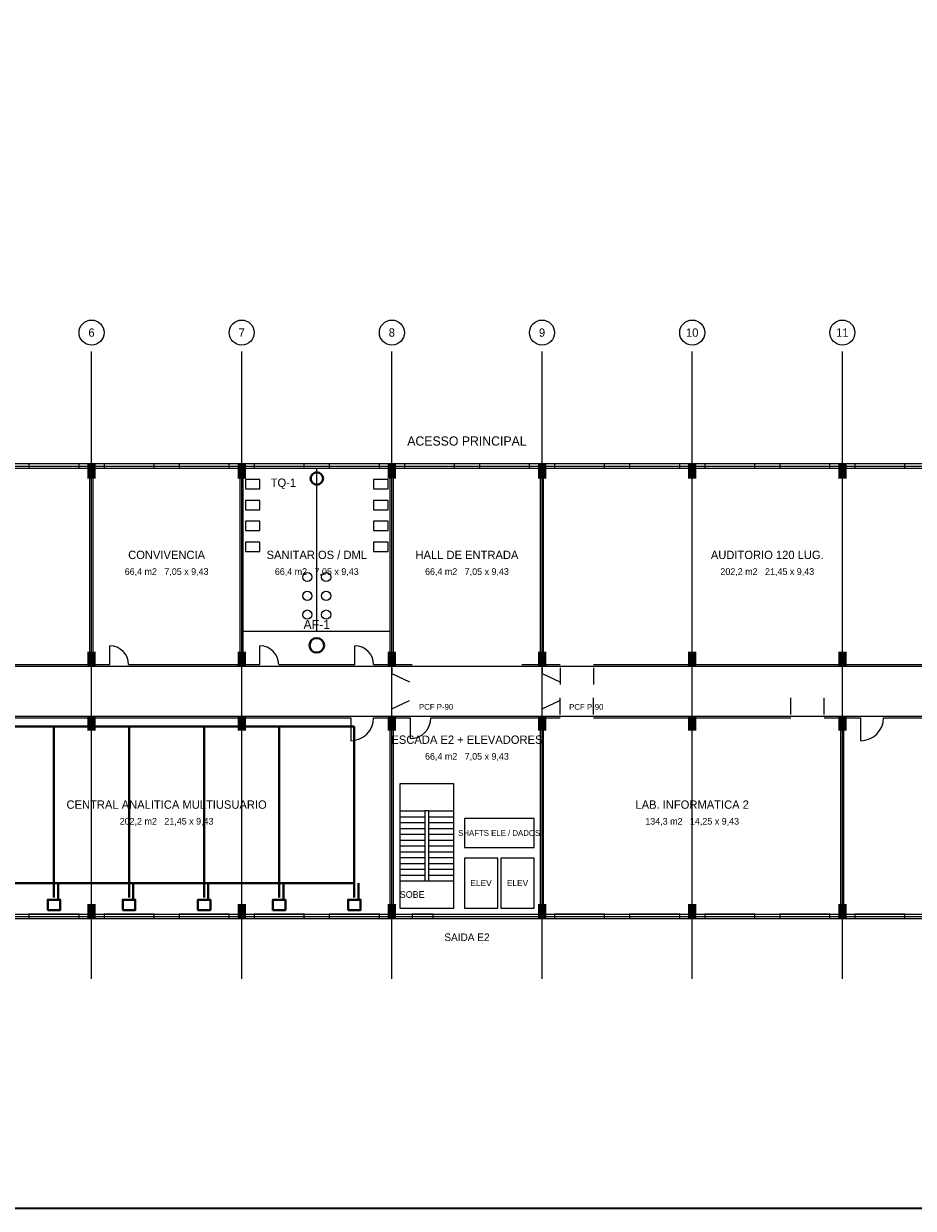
# Model space of a CAD drawing. Header units: metres. Extents: x -12 to 152, y -66 to 49.
# Tile 2 of 6: x 33 to 75, y -66 to -9. Entities that reach past the tile are written whole.
import ezdxf
from ezdxf.enums import TextEntityAlignment as Align

# ---------------------------------------------------------------- set-up
doc = ezdxf.new("R2010")
doc.units = ezdxf.units.M
for name, color, linetype, lineweight, true_color in [('BASE', 9, 'Continuous', 13, 0xa8a8a8), ('EIXO', 8, 'Continuous', 13, 0x6a6a6a), ('HID_AF', 5, 'Continuous', 40, 0x1d4ed8), ('HID_EL', 6, 'Continuous', 40, 0xa21caf), ('HID_ES', 30, 'Continuous', 40, 0xc2570a)]:
    doc.layers.add(name, color=color, linetype=linetype, lineweight=lineweight, true_color=true_color)
doc.layers.add('FOLHA', color=7, linetype='Continuous', lineweight=35)

msp = doc.modelspace()

# ---------------------------------------------------------------- hatches: boundary and pattern name
at = {"layer": 'BASE'}
for points in [[(35.8, -31), (36.2, -31), (36.2, -30.3), (35.8, -30.3)], [(43, -31), (43.4, -31), (43.4, -30.3), (43, -30.3)], [(50.2, -31), (50.6, -31), (50.6, -30.3), (50.2, -30.3)], [(57.4, -31), (57.8, -31), (57.8, -30.3), (57.4, -30.3)], [(64.6, -31), (65, -31), (65, -30.3), (64.6, -30.3)], [(71.8, -31), (72.2, -31), (72.2, -30.3), (71.8, -30.3)], [(35.8, -40), (36.2, -40), (36.2, -39.3), (35.8, -39.3)], [(43, -40), (43.4, -40), (43.4, -39.3), (43, -39.3)], [(50.2, -40), (50.6, -40), (50.6, -39.3), (50.2, -39.3)], [(57.4, -40), (57.8, -40), (57.8, -39.3), (57.4, -39.3)], [(64.6, -40), (65, -40), (65, -39.3), (64.6, -39.3)], [(71.8, -40), (72.2, -40), (72.2, -39.3), (71.8, -39.3)], [(35.8, -43.1), (36.2, -43.1), (36.2, -42.4), (35.8, -42.4)], [(43, -43.1), (43.4, -43.1), (43.4, -42.4), (43, -42.4)], [(50.2, -43.1), (50.6, -43.1), (50.6, -42.4), (50.2, -42.4)], [(57.4, -43.1), (57.8, -43.1), (57.8, -42.4), (57.4, -42.4)], [(64.6, -43.1), (65, -43.1), (65, -42.4), (64.6, -42.4)], [(71.8, -43.1), (72.2, -43.1), (72.2, -42.4), (71.8, -42.4)], [(35.8, -52.1), (36.2, -52.1), (36.2, -51.4), (35.8, -51.4)], [(43, -52.1), (43.4, -52.1), (43.4, -51.4), (43, -51.4)], [(50.2, -52.1), (50.6, -52.1), (50.6, -51.4), (50.2, -51.4)], [(57.4, -52.1), (57.8, -52.1), (57.8, -51.4), (57.4, -51.4)], [(64.6, -52.1), (65, -52.1), (65, -51.4), (64.6, -51.4)], [(71.8, -52.1), (72.2, -52.1), (72.2, -51.4), (71.8, -51.4)]]:
    msp.add_hatch(color=7, dxfattribs=at).paths.add_polyline_path(points)

# ---------------------------------------------------------------- linework, layer by layer
for p, q in [((21.675, -30.5), (35.925, -30.5)), ((33, -30.4), (35.4, -30.4)), ((35.925, -39.925), (35.925, -30.5)), ((36.075, -39.925), (36.075, -30.5)), ((36.075, -30.5), (43.125, -30.5)), ((36.6, -30.4), (39, -30.4)), ((40.2, -30.4), (42.6, -30.4)), ((43.125, -39.925), (43.125, -30.5)), ((43.275, -39.925), (43.275, -30.5)), ((43.275, -30.5), (50.325, -30.5)), ((43.8, -30.4), (46.2, -30.4)), ((46.8, -38.325), (46.8, -30.5)), ((47.4, -30.4), (49.8, -30.4)), ((50.325, -39.925), (50.325, -30.5)), ((50.475, -39.925), (50.475, -30.5)), ((50.475, -30.5), (57.525, -30.5)), ((51, -30.4), (53.4, -30.4)), ((54.6, -30.4), (57, -30.4)), ((57.525, -39.925), (57.525, -30.5)), ((57.675, -39.925), (57.675, -30.5)), ((57.675, -30.5), (79.125, -30.5)), ((58.2, -30.4), (60.6, -30.4)), ((61.8, -30.4), (64.2, -30.4)), ((65.4, -30.4), (67.8, -30.4)), ((69, -30.4), (71.4, -30.4)), ((72.6, -30.4), (75, -30.4)), ((43.275, -38.325), (50.325, -38.325)), ((36.875, -39.925), (36.875, -39.025)), ((44.075, -39.925), (44.075, -39.025)), ((48.625, -39.925), (48.625, -39.025)), ((23.375, -39.925), (35.925, -39.925)), ((36.075, -39.925), (36.875, -39.925)), ((37.775, -39.925), (43.125, -39.925)), ((43.275, -39.925), (44.075, -39.925)), ((44.975, -39.925), (48.625, -39.925)), ((49.525, -39.925), (50.325, -39.925)), ((50.4, -40.075), (50.4, -40.325)), ((50.475, -39.925), (51.375, -39.925)), ((56.625, -39.925), (57.525, -39.925)), ((57.6, -40.075), (57.6, -40.325)), ((57.675, -39.925), (58.475, -39.925)), ((58.475, -40.075), (58.475, -40.875)), ((60.075, -39.925), (76.725, -39.925)), ((60.075, -40.075), (60.075, -40.875)), ((50.4, -40.35), (51.25, -40.75)), ((57.6, -40.35), (58.45, -40.75)), ((50.4, -42.05), (51.25, -41.65)), ((57.6, -42.05), (58.45, -41.65)), ((58.475, -42.325), (58.475, -41.525)), ((60.075, -42.325), (60.075, -41.525)), ((69.525, -42.325), (69.525, -41.525)), ((71.125, -42.325), (71.125, -41.525)), ((30.775, -42.475), (48.425, -42.475)), ((48.425, -42.475), (48.425, -43.575)), ((49.525, -42.475), (50.325, -42.475)), ((50.325, -51.9), (50.325, -42.475)), ((50.4, -42.325), (50.4, -42.075)), ((50.475, -51.9), (50.475, -42.475)), ((50.475, -42.475), (51.275, -42.475)), ((51.275, -42.475), (51.275, -43.475)), ((52.275, -42.475), (57.525, -42.475)), ((57.525, -51.9), (57.525, -42.475)), ((57.6, -42.325), (57.6, -42.075)), ((57.675, -51.9), (57.675, -42.475)), ((57.675, -42.475), (58.475, -42.475)), ((60.075, -42.475), (69.525, -42.475)), ((71.125, -42.475), (71.925, -42.475)), ((71.925, -51.9), (71.925, -42.475)), ((72.075, -51.9), (72.075, -42.475)), ((72.075, -42.475), (72.875, -42.475)), ((72.875, -42.475), (72.875, -43.575)), ((73.975, -42.475), (86.325, -42.475)), ((50.775, -46.94), (51.975, -46.94)), ((52.175, -46.94), (53.375, -46.94)), ((50.775, -47.22), (51.975, -47.22)), ((50.775, -47.5), (51.975, -47.5)), ((52.175, -47.22), (53.375, -47.22)), ((52.175, -47.5), (53.375, -47.5)), ((50.775, -47.78), (51.975, -47.78)), ((50.775, -48.06), (51.975, -48.06)), ((52.175, -47.78), (53.375, -47.78)), ((52.175, -48.06), (53.375, -48.06)), ((50.775, -48.34), (51.975, -48.34)), ((50.775, -48.62), (51.975, -48.62)), ((52.175, -48.34), (53.375, -48.34)), ((52.175, -48.62), (53.375, -48.62)), ((50.775, -48.9), (51.975, -48.9)), ((50.775, -49.18), (51.975, -49.18)), ((52.175, -48.9), (53.375, -48.9)), ((52.175, -49.18), (53.375, -49.18)), ((50.775, -49.46), (51.975, -49.46)), ((50.775, -49.74), (51.975, -49.74)), ((52.175, -49.46), (53.375, -49.46)), ((52.175, -49.74), (53.375, -49.74)), ((50.775, -50.02), (51.975, -50.02)), ((50.775, -50.3), (51.975, -50.3)), ((52.175, -50.02), (53.375, -50.02)), ((52.175, -50.3), (53.375, -50.3)), ((28.875, -51.9), (50.325, -51.9)), ((33, -52), (35.4, -52)), ((36.6, -52), (39, -52)), ((40.2, -52), (42.6, -52)), ((43.8, -52), (46.2, -52)), ((47.4, -52), (49.8, -52)), ((50.475, -51.9), (57.525, -51.9)), ((57.675, -51.9), (71.925, -51.9)), ((58.2, -52), (60.6, -52)), ((61.8, -52), (64.2, -52)), ((65.4, -52), (67.8, -52)), ((69, -52), (71.4, -52)), ((72.075, -51.9), (86.325, -51.9)), ((72.6, -52), (75, -52))]:
    msp.add_line(p, q, dxfattribs=at)
for points in [[(-0.1, -52.1), (108.1, -52.1), (108.1, -30.3), (-0.1, -30.3)], [(33, -30.5), (35.4, -30.5), (35.4, -30.3), (33, -30.3)], [(36.6, -30.5), (39, -30.5), (39, -30.3), (36.6, -30.3)], [(40.2, -30.5), (42.6, -30.5), (42.6, -30.3), (40.2, -30.3)], [(43.8, -30.5), (46.2, -30.5), (46.2, -30.3), (43.8, -30.3)], [(47.4, -30.5), (49.8, -30.5), (49.8, -30.3), (47.4, -30.3)], [(51, -30.5), (53.4, -30.5), (53.4, -30.3), (51, -30.3)], [(54.6, -30.5), (57, -30.5), (57, -30.3), (54.6, -30.3)], [(58.2, -30.5), (60.6, -30.5), (60.6, -30.3), (58.2, -30.3)], [(61.8, -30.5), (64.2, -30.5), (64.2, -30.3), (61.8, -30.3)], [(65.4, -30.5), (67.8, -30.5), (67.8, -30.3), (65.4, -30.3)], [(69, -30.5), (71.4, -30.5), (71.4, -30.3), (69, -30.3)], [(72.6, -30.5), (75, -30.5), (75, -30.3), (72.6, -30.3)], [(43.375, -31.5), (44.075, -31.5), (44.075, -31.05), (43.375, -31.05)], [(49.525, -31.5), (50.225, -31.5), (50.225, -31.05), (49.525, -31.05)], [(43.375, -32.5), (44.075, -32.5), (44.075, -32.05), (43.375, -32.05)], [(49.525, -32.5), (50.225, -32.5), (50.225, -32.05), (49.525, -32.05)], [(43.375, -33.5), (44.075, -33.5), (44.075, -33.05), (43.375, -33.05)], [(49.525, -33.5), (50.225, -33.5), (50.225, -33.05), (49.525, -33.05)], [(43.375, -34.5), (44.075, -34.5), (44.075, -34.05), (43.375, -34.05)], [(49.525, -34.5), (50.225, -34.5), (50.225, -34.05), (49.525, -34.05)], [(50.775, -51.6), (53.375, -51.6), (53.375, -45.64), (50.775, -45.64)], [(51.975, -50.3), (52.175, -50.3), (52.175, -46.94), (51.975, -46.94)], [(53.875, -48.7), (57.225, -48.7), (57.225, -47.3), (53.875, -47.3)], [(53.875, -51.6), (55.475, -51.6), (55.475, -49.2), (53.875, -49.2)], [(55.625, -51.6), (57.225, -51.6), (57.225, -49.2), (55.625, -49.2)], [(33, -52.1), (35.4, -52.1), (35.4, -51.9), (33, -51.9)], [(36.6, -52.1), (39, -52.1), (39, -51.9), (36.6, -51.9)], [(40.2, -52.1), (42.6, -52.1), (42.6, -51.9), (40.2, -51.9)], [(43.8, -52.1), (46.2, -52.1), (46.2, -51.9), (43.8, -51.9)], [(47.4, -52.1), (49.8, -52.1), (49.8, -51.9), (47.4, -51.9)], [(51.375, -52.1), (52.375, -52.1), (52.375, -51.9), (51.375, -51.9)], [(58.2, -52.1), (60.6, -52.1), (60.6, -51.9), (58.2, -51.9)], [(61.8, -52.1), (64.2, -52.1), (64.2, -51.9), (61.8, -51.9)], [(65.4, -52.1), (67.8, -52.1), (67.8, -51.9), (65.4, -51.9)], [(69, -52.1), (71.4, -52.1), (71.4, -51.9), (69, -51.9)], [(72.6, -52.1), (75, -52.1), (75, -51.9), (72.6, -51.9)]]:
    msp.add_lwpolyline(points, close=True, dxfattribs=at)
for centre in [(46.35, -35.725), (47.25, -35.725), (46.35, -36.625), (47.25, -36.625), (46.35, -37.525), (47.25, -37.525)]:
    msp.add_circle(centre, 0.22, dxfattribs=at)
for centre, radius, start, end in [((36.875, -39.925), 0.9, 0, 90), ((44.075, -39.925), 0.9, 0, 90), ((48.625, -39.925), 0.9, 0, 90), ((48.425, -42.475), 1.1, 270, 360), ((51.275, -42.475), 1, 270, 360), ((72.875, -42.475), 1.1, 270, 360)]:
    msp.add_arc(centre, radius, start, end, dxfattribs=at)
at = {"layer": 'EIXO'}
for p, q in [((36, -55), (36, -24.9)), ((43.2, -55), (43.2, -24.9)), ((50.4, -55), (50.4, -24.9)), ((57.6, -55), (57.6, -24.9)), ((64.8, -55), (64.8, -24.9)), ((72, -55), (72, -24.9)), ((-5.5, -30.4), (110.5, -30.4)), ((-5.5, -40), (110.5, -40)), ((-5.5, -42.4), (110.5, -42.4)), ((-5.5, -52), (110.5, -52))]:
    msp.add_line(p, q, dxfattribs=at)
for centre in [(36, -24), (43.2, -24), (50.4, -24), (57.6, -24), (64.8, -24), (72, -24)]:
    msp.add_circle(centre, 0.6, dxfattribs=at)
at = {"layer": 'FOLHA'}
msp.add_lwpolyline([(-12, -66), (152.2, -66), (152.2, 48.8), (-12, 48.8)], close=True, dxfattribs=at)
at = {"layer": 'HID_AF'}
for p, q in [((1.8, -42.9), (48.6, -42.9)), ((34.2, -42.9), (34.2, -51.1)), ((37.8, -42.9), (37.8, -51.1)), ((41.4, -42.9), (41.4, -51.1)), ((45, -42.9), (45, -51.1)), ((48.6, -42.9), (48.6, -51.1))]:
    msp.add_line(p, q, dxfattribs=at)
for points in [[(33.9, -51.7), (34.5, -51.7), (34.5, -51.2), (33.9, -51.2)], [(37.5, -51.7), (38.1, -51.7), (38.1, -51.2), (37.5, -51.2)], [(41.1, -51.7), (41.7, -51.7), (41.7, -51.2), (41.1, -51.2)], [(44.7, -51.7), (45.3, -51.7), (45.3, -51.2), (44.7, -51.2)], [(48.3, -51.7), (48.9, -51.7), (48.9, -51.2), (48.3, -51.2)]]:
    msp.add_lwpolyline(points, close=True, dxfattribs=at)
msp.add_circle((46.8, -39), 0.35, dxfattribs=at)
at = {"layer": 'HID_EL'}
for p, q in [((1.8, -50.4), (48.6, -50.4)), ((34.4, -51.2), (34.4, -50.4)), ((38, -51.2), (38, -50.4)), ((41.6, -51.2), (41.6, -50.4)), ((45.2, -51.2), (45.2, -50.4)), ((48.8, -51.2), (48.8, -50.4))]:
    msp.add_line(p, q, dxfattribs=at)
at = {"layer": 'HID_ES'}
msp.add_circle((46.8, -31), 0.3, dxfattribs=at)

# ---------------------------------------------------------------- texts
at = {"layer": 'BASE'}
for s, height, p in [('ACESSO PRINCIPAL', 0.44, (54, -29.2)), ('CONVIVENCIA', 0.4, (39.6, -34.662)), ('SANITARIOS / DML', 0.4, (46.8, -34.662)), ('HALL DE ENTRADA', 0.4, (54, -34.662)), ('AUDITORIO 120 LUG.', 0.4, (68.4, -34.662)), ('66,4 m2   7,05 x 9,43', 0.32, (39.6, -35.462)), ('66,4 m2   7,05 x 9,43', 0.32, (46.8, -35.462)), ('66,4 m2   7,05 x 9,43', 0.32, (54, -35.462)), ('202,2 m2   21,45 x 9,43', 0.32, (68.4, -35.462)), ('ESCADA E2 + ELEVADORES', 0.4, (54, -43.525)), ('66,4 m2   7,05 x 9,43', 0.32, (54, -44.325)), ('CENTRAL ANALITICA MULTIUSUARIO', 0.4, (39.6, -46.638)), ('LAB. INFORMATICA 2', 0.4, (64.8, -46.638)), ('202,2 m2   21,45 x 9,43', 0.32, (39.6, -47.438)), ('134,3 m2   14,25 x 9,43', 0.32, (64.8, -47.438)), ('SHAFTS ELE / DADOS', 0.28, (55.545, -48)), ('ELEV', 0.3, (54.675, -50.4)), ('ELEV', 0.3, (56.425, -50.4)), ('SOBE', 0.32, (51.375, -50.95)), ('SAIDA E2', 0.36, (54, -53))]:
    msp.add_text(s, height=height, dxfattribs=at).set_placement(p, align=Align.MIDDLE_CENTER)
for p in [(51.7, -41.95), (58.9, -41.95)]:
    msp.add_text('PCF P-90', height=0.28, dxfattribs=at).set_placement(p, align=Align.MIDDLE_LEFT)
at = {"layer": 'EIXO'}
for s, p in [('6', (36, -24)), ('7', (43.2, -24)), ('8', (50.4, -24)), ('9', (57.6, -24)), ('10', (64.8, -24)), ('11', (72, -24))]:
    msp.add_text(s, height=0.4, dxfattribs=at).set_placement(p, align=Align.MIDDLE_CENTER)
at = {"layer": 'HID_AF'}
msp.add_text('AF-1', height=0.44, dxfattribs=at).set_placement((46.8, -38), align=Align.MIDDLE_CENTER)
at = {"layer": 'HID_ES'}
msp.add_text('TQ-1', height=0.4, dxfattribs=at).set_placement((45.2, -31.2), align=Align.MIDDLE_CENTER)

doc.saveas('drawing.dxf')
